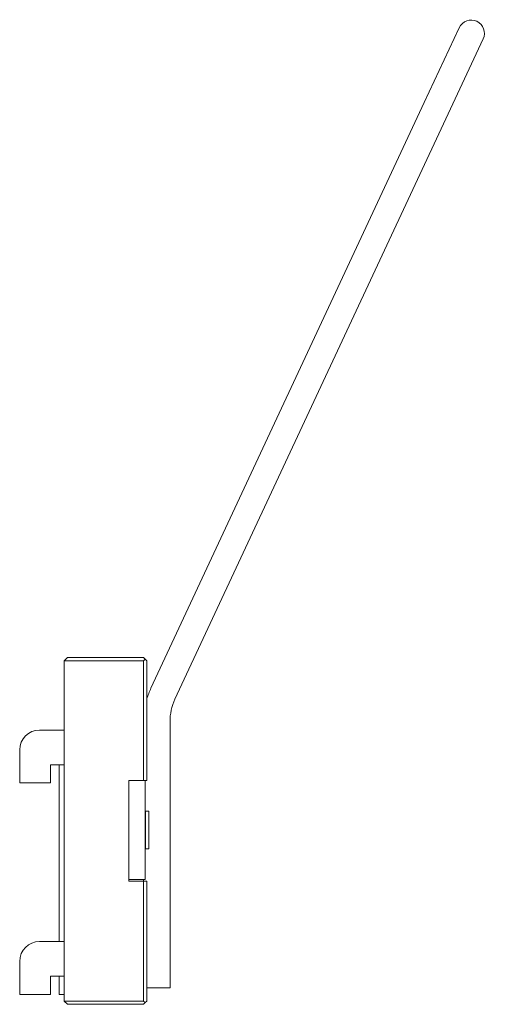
# Model space of a CAD drawing. Header units: millimetres. Extents: x -307 to -166, y -173 to 125.
import ezdxf

# ---------------------------------------------------------------- set-up
doc = ezdxf.new("R2010")
doc.units = ezdxf.units.MM

msp = doc.modelspace()

# ---------------------------------------------------------------- linework, layer by layer
at = {"color": 0, "linetype": 'Continuous', "lineweight": 0}
for p, q in [((-174.11, 122.66), (-184.67, 100)), ((-177.42, 96.62), (-166.85, 119.28)), ((-267.32, -77.24), (-184.67, 100)), ((-260.07, -80.62), (-177.42, 96.62)), ((-293.57, -68.95), (-292.57, -67.95)), ((-292.57, -67.95), (-269.57, -67.95)), ((-269.57, -67.95), (-269.07, -68.45)), ((-269.57, -68.95), (-269.07, -68.45)), ((-269.07, -68.45), (-268.57, -68.95)), ((-293.57, -68.95), (-293.57, -171.95)), ((-269.57, -68.95), (-293.57, -68.95)), ((-269.57, -105.2), (-269.57, -68.95)), ((-268.57, -68.95), (-268.57, -105.2)), ((-261.57, -87.38), (-261.57, -167.95)), ((-301.02, -89.95), (-295.27, -89.95)), ((-293.57, -89.95), (-295.27, -89.95)), ((-307.02, -105.95), (-307.02, -95.95)), ((-297.72, -100.45), (-297.72, -105.95)), ((-295.27, -100.45), (-297.72, -100.45)), ((-295.27, -100.45), (-293.57, -100.45)), ((-295.07, -153.95), (-295.07, -100.45)), ((-297.72, -105.95), (-307.02, -105.95)), ((-274.07, -105.2), (-274.07, -135.2)), ((-269.07, -105.2), (-274.07, -105.2)), ((-274.07, -135.7), (-274.07, -105.2)), ((-274.07, -105.2), (-269.57, -105.2)), ((-269.07, -135.2), (-269.07, -105.2)), ((-268.57, -105.2), (-269.07, -105.2)), ((-269.07, -114.58), (-269.02, -114.53)), ((-269.02, -114.96), (-269.02, -114.53)), ((-269.02, -114.53), (-267.97, -114.53)), ((-269.02, -125.87), (-269.02, -114.96)), ((-267.97, -114.96), (-267.97, -114.53)), ((-267.97, -125.87), (-267.97, -114.96)), ((-269.07, -125.82), (-269.02, -125.87)), ((-269.02, -125.87), (-267.97, -125.87)), ((-274.07, -135.2), (-269.07, -135.2)), ((-269.57, -135.7), (-274.07, -135.7)), ((-269.57, -135.2), (-269.57, -135.7)), ((-269.57, -135.7), (-268.57, -135.7)), ((-269.57, -171.95), (-269.57, -135.7)), ((-268.57, -135.7), (-268.57, -171.95)), ((-301.02, -153.95), (-295.27, -153.95)), ((-293.57, -153.95), (-295.27, -153.95)), ((-307.02, -169.95), (-307.02, -159.95)), ((-297.72, -164.45), (-297.72, -169.95)), ((-295.27, -164.45), (-297.72, -164.45)), ((-295.27, -164.45), (-293.57, -164.45)), ((-295.07, -169.95), (-295.07, -164.45)), ((-265.57, -167.95), (-268.57, -167.95)), ((-261.57, -167.95), (-265.57, -167.95)), ((-297.72, -169.95), (-307.02, -169.95)), ((-295.07, -169.95), (-293.57, -169.95)), ((-292.57, -172.95), (-293.57, -171.95)), ((-293.57, -171.95), (-269.57, -171.95)), ((-269.57, -171.95), (-269.07, -172.45)), ((-269.07, -172.45), (-269.57, -172.95)), ((-268.57, -171.95), (-269.07, -172.45)), ((-269.57, -172.95), (-292.57, -172.95))]:
    msp.add_line(p, q, dxfattribs=at)
at = {"color": 0, "linetype": 'Continuous', "lineweight": 0, "extrusion": (2.20056e-16, 0, -1)}
for start, end in [(25, 115), (115, 205)]:
    msp.add_arc((170.48, 120.97), 4, start, end, dxfattribs=at)
at = {"color": 0, "linetype": 'Continuous', "lineweight": 0, "extrusion": (2.20056e-16, 8.62817e-32, -1)}
msp.add_arc((245.57, -87.38), 24, 16.5978, 25, dxfattribs=at)
at = {"color": 0, "linetype": 'Continuous', "lineweight": 0, "extrusion": (2.20056e-16, -4.5612e-59, -1)}
msp.add_arc((245.57, -87.38), 16, 0, 25, dxfattribs=at)
at = {"color": 0, "linetype": 'Continuous', "lineweight": 0, "extrusion": (2.20056e-16, -6.0012e-32, -1)}
msp.add_arc((301.02, -95.95), 6, 360, 90, dxfattribs=at)
at = {"color": 0, "linetype": 'Continuous', "lineweight": 0, "extrusion": (2.20056e-16, 1.10323e-31, -1)}
msp.add_arc((301.02, -159.95), 6, 0, 90, dxfattribs=at)

doc.saveas('drawing.dxf')
